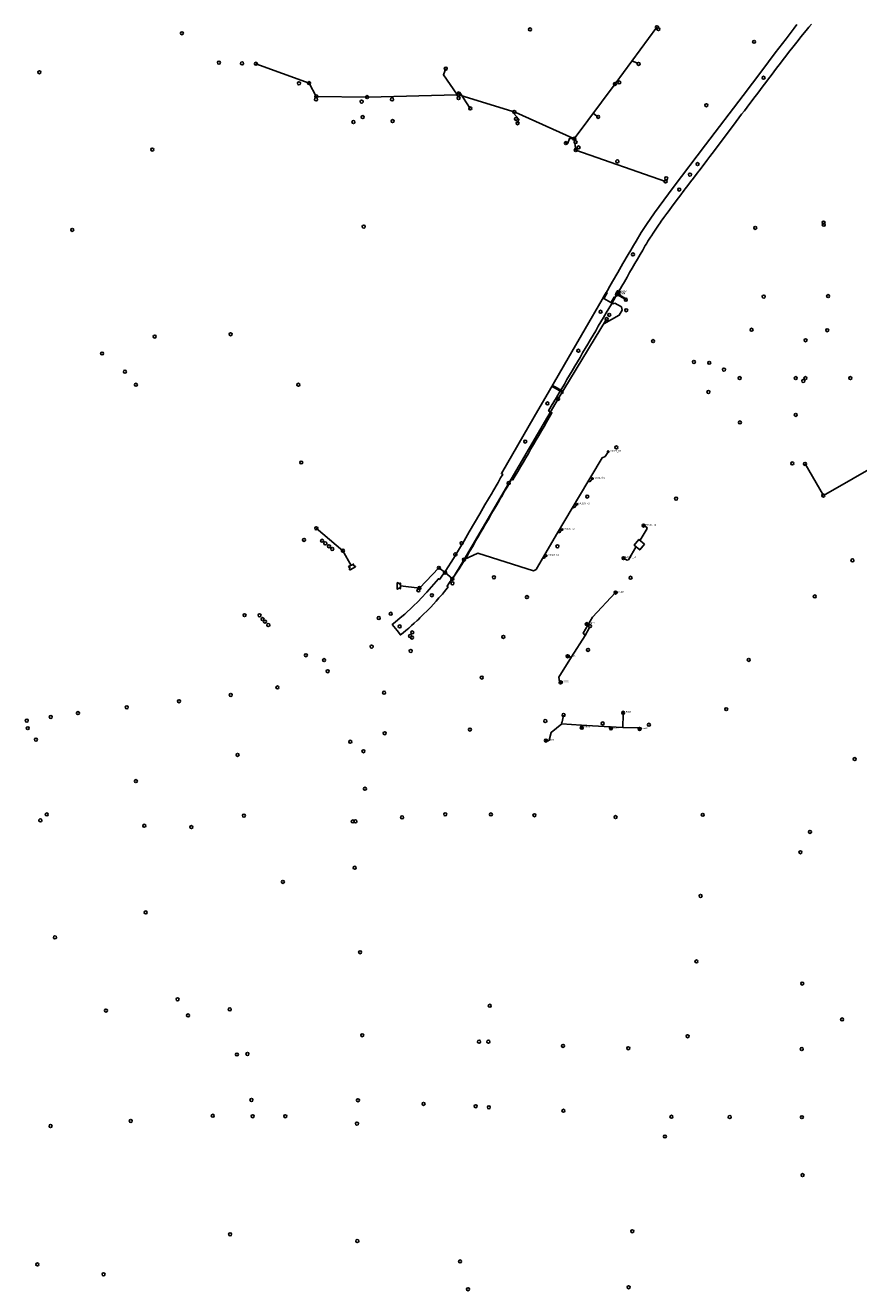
# Model space of a CAD drawing. Header units: metres. Extents: x 177672 to 188115, y 441569 to 447936.
# Tile 3 of 17: x 179084 to 179531, y 443178 to 443857. Entities that reach past the tile are written whole.
import ezdxf

# ---------------------------------------------------------------- set-up
doc = ezdxf.new("R2010")
doc.units = ezdxf.units.M

msp = doc.modelspace()

# ---------------------------------------------------------------- linework, layer by layer
at = {"layer": 'CON_BxH0x0mm', "linetype": 'Continuous'}
for points in [[(179378.97, 443789.91), (179378.16, 443795.93)], [(179378.97, 443789.91), (179427.17, 443773.03)], [(179501.92, 443621.62), (179511.76, 443604.6)], [(179511.76, 443604.6), (179543.69, 443622.87)], [(179415.342, 443588.532), (179416.328, 443587.994), (179417.01, 443587.587), (179417.183, 443586.901), (179413.438, 443580.644)], [(179404.614, 443571.06), (179405.807, 443570.362), (179406.467, 443569.968), (179407.153, 443570.141), (179411.362, 443577.235)]]:
    msp.add_lwpolyline(points, dxfattribs=at)
at = {"layer": 'CON_BxH1000x1000mm', "linetype": 'Continuous'}
for points in [[(179305.54, 443565.87), (179295.11, 443555.05)], [(179308.89, 443563.29), (179305.54, 443565.87)], [(179312.76, 443559.96), (179308.89, 443563.29)]]:
    msp.add_lwpolyline(points, dxfattribs=at)
at = {"layer": 'CON_BxH125x125mm'}
msp.add_line((179401.75, 443712.1), (179405.12, 443710.07), dxfattribs=at)
at = {"layer": 'CON_BxH125x125mm', "linetype": 'Continuous'}
for points in [[(179401.417, 443713.154), (179401.913, 443712.898), (179402.017, 443712.834), (179402.08, 443712.162), (179405.212, 443710.321), (179405.806, 443709.655)], [(179401.837, 443713.832), (179402.293, 443713.544), (179402.383, 443713.493), (179402.509, 443712.142), (179405.314, 443710.494), (179405.806, 443709.655)]]:
    msp.add_lwpolyline(points, dxfattribs=at)
at = {"layer": 'CON_BxH160x160mm'}
for p, q in [((179409.24, 443837.81), (179411.97, 443836.45)), ((179388.37, 443809.65), (179390.33, 443808.14)), ((179377.09, 443597.94), (179385.47, 443611.92)), ((179369.1, 443584.66), (179377.09, 443597.94)), ((179361.11, 443570.85), (179369.1, 443584.66)), ((179385.48, 443535.22), (179385.51, 443535.2)), ((179376.71, 443518.09), (179383.94, 443529.6)), ((179383.94, 443529.6), (179386.26, 443533.93)), ((179404.25, 443480.24), (179404.37, 443487.33)), ((179397.2, 443480.65), (179397.33, 443480.49))]:
    msp.add_line(p, q, dxfattribs=at)
at = {"layer": 'CON_BxH160x160mm', "linetype": 'Continuous'}
for points in [[(179309.238, 443833.559), (179307.983, 443830.291), (179315.09, 443819.888), (179316.047, 443819.5)], [(179322.385, 443812.201), (179316.84, 443820.683), (179315.804, 443821.052), (179315.536, 443820.298), (179316.047, 443819.5)], [(179347.724, 443804.304), (179348.427, 443806.392), (179345.701, 443809.504), (179346.001, 443810.348)], [(179373.675, 443793.639), (179374.332, 443793.399), (179374.653, 443793.548), (179375.559, 443796.029), (179375.875, 443796.166), (179378.16, 443795.93)], [(179396.343, 443628.128), (179395.384, 443626.629), (179394.713, 443625.503), (179393.199, 443624.892), (179387.032, 443614.709), (179385.47, 443611.92)], [(179387.939, 443613.729), (179387.224, 443612.969), (179386.763, 443612.197), (179385.47, 443611.92)], [(179379.587, 443599.982), (179378.964, 443599.156), (179378.501, 443598.379), (179377.093, 443597.937)], [(179371.556, 443586.386), (179370.933, 443585.695), (179370.457, 443584.896), (179369.103, 443584.655)], [(179319.01, 443570.32), (179326.506, 443573.649), (179356.344, 443564.266), (179357.663, 443564.926), (179361.108, 443570.847)], [(179363.096, 443572.386), (179362.617, 443571.811), (179362.184, 443571.084), (179361.108, 443570.847)], [(179400.283, 443552.608), (179400.254, 443552.62), (179400.223, 443552.618), (179400.194, 443552.595), (179387.971, 443539.332), (179385.509, 443535.195)], [(179385.509, 443535.195), (179382.871, 443530.772), (179383.943, 443529.604)], [(179370.854, 443504.458), (179370.2, 443504.782), (179369.95, 443507.267), (179376.711, 443518.093)], [(179374.59, 443518.475), (179374.973, 443518.552), (179376.027, 443517.921), (179376.711, 443518.093)], [(179362.908, 443473.259), (179364.181, 443473.036), (179364.776, 443473.411), (179365.707, 443477.605), (179371.479, 443482.157)], [(179382.204, 443480.159), (179382.144, 443481.051), (179382.144, 443481.252), (179381.85, 443481.551)], [(179404.25, 443480.241), (179412.173, 443480.08), (179413.196, 443479.485)]]:
    msp.add_lwpolyline(points, dxfattribs=at)
at = {"layer": 'CON_BxH200x200mm', "linetype": 'Continuous'}
for points in [[(179393.958, 443710.694), (179393.994, 443710.242), (179397.708, 443708.065), (179398.859, 443707.496), (179399.862, 443707.839)], [(179399.862, 443707.839), (179403.432, 443705.773), (179403.881, 443703.989), (179402.295, 443701.334), (179393.993, 443696.735)], [(179398.176, 443708.231), (179398.219, 443707.87), (179398.859, 443707.496), (179399.862, 443707.839)], [(179371.412, 443659.595), (179371.761, 443659.403), (179372.055, 443659.888), (179371.908, 443660.181)]]:
    msp.add_lwpolyline(points, dxfattribs=at)
at = {"layer": 'CON_BxH250x250mm'}
for p, q in [((179371.48, 443482.16), (179381.85, 443481.55)), ((179381.85, 443481.55), (179397.2, 443480.65)), ((179397.2, 443480.65), (179404.25, 443480.24))]:
    msp.add_line(p, q, dxfattribs=at)
at = {"layer": 'CON_BxH250x250mm', "linetype": 'Continuous'}
for points in [[(179207.4, 443836.18), (179235.93, 443825.78)], [(179235.93, 443825.78), (179239.79, 443818.69)], [(179239.79, 443818.69), (179267.02, 443818.3)], [(179371.479, 443482.157), (179371.308, 443482.645), (179371.612, 443483.385), (179372.378, 443486.955)]]:
    msp.add_lwpolyline(points, dxfattribs=at)
at = {"layer": 'CON_BxH315x315mm'}
for p, q in [((179316.81, 443819.27), (179345.24, 443810.58)), ((179346.73, 443810.02), (179377.43, 443796.26))]:
    msp.add_line(p, q, dxfattribs=at)
at = {"layer": 'CON_BxH800x800mm'}
msp.add_line((179267.82, 443818.32), (179315.25, 443819.48), dxfattribs=at)
at = {"layer": 'CON_BxH800x800mm', "linetype": 'Continuous'}
for points in [[(179400.019, 443825.363), (179422.501, 443855.767)], [(179378.16, 443795.93), (179400.019, 443825.363)], [(179369.5, 443656.45), (179395.5, 443699.22)], [(179369.5, 443656.45), (179342.99, 443611.35)], [(179342.99, 443611.35), (179319.01, 443570.32)], [(179239.79, 443587.08), (179254.07, 443575.05)], [(179254.07, 443575.05), (179258.498, 443567.121)], [(179319.01, 443570.32), (179312.76, 443559.96)], [(179295.11, 443555.05), (179284.864, 443556.19)]]:
    msp.add_lwpolyline(points, dxfattribs=at)
at = {"layer": 'NOD_aquaflow', "linetype": 'Continuous'}
for points in [[(179497.508, 443857.138), (179496.064, 443855.293), (179491.745, 443849.576), (179485.986, 443841.955), (179478.787, 443832.441), (179468.701, 443819.22), (179448.536, 443792.674), (179431.259, 443769.836), (179421.208, 443756.166), (179416.929, 443749.955), (179414.09, 443745.642), (179411.272, 443741.074), (179409.873, 443738.659), (179408.474, 443736.243), (179407.076, 443733.828), (179404.278, 443728.997), (179401.481, 443724.166), (179398.684, 443719.334), (179397.285, 443716.919), (179395.887, 443714.503), (179394.488, 443712.088), (179393.089, 443709.672), (179374.907, 443678.27), (179364.901, 443660.989), (179356.726, 443646.857), (179339.072, 443616.414), (179339.763, 443615.942), (179338.656, 443614.049), (179337.256, 443611.653), (179334.456, 443606.861), (179334.029, 443606.132), (179330.254, 443599.682), (179327.457, 443594.854), (179324.656, 443590.065), (179321.857, 443585.258), (179319.059, 443580.434), (179317.661, 443578.007), (179313.455, 443570.885), (179309.198, 443564.41), (179305.791, 443559.696), (179305.263, 443560.059), (179299.097, 443552.833), (179296.057, 443549.55), (179294.587, 443548.032), (179291.636, 443545.116), (179287.187, 443541.02), (179285.698, 443539.723), (179281.217, 443536.029), (179280.515, 443535.477), (179281.346, 443534.428), (179283.118, 443532.189), (179284.897, 443529.941), (179286.391, 443531.099)], [(179286.391, 443531.099), (179287.89, 443532.262), (179288.498, 443532.734), (179289.381, 443533.532), (179290.865, 443534.874), (179292.35, 443536.217), (179293.835, 443537.56), (179294.365, 443538.039), (179295.314, 443538.976), (179296.789, 443540.433), (179299.741, 443543.347), (179301.216, 443544.808), (179302.677, 443546.446), (179304.138, 443548.083), (179305.599, 443549.721), (179307.06, 443551.359), (179307.438, 443551.782), (179308.51, 443553.136), (179309.956, 443554.963), (179310.458, 443555.597), (179309.913, 443556.003), (179311.311, 443557.925), (179312.743, 443559.921), (179314.167, 443562.026), (179315.591, 443564.123), (179316.536, 443565.515), (179317.012, 443566.262), (179318.426, 443568.483), (179319.41, 443570.029), (179319.834, 443570.78), (179321.229, 443573.249), (179321.995, 443574.605), (179322.625, 443575.692), (179324.024, 443578.104), (179324.79, 443579.424), (179325.423, 443580.514), (179326.822, 443582.923), (179327.685, 443584.408), (179328.222, 443585.326), (179329.622, 443587.721), (179330.198, 443588.705), (179331.022, 443590.12), (179332.422, 443592.523), (179333.822, 443594.918), (179335.587, 443597.933), (179336.622, 443599.71), (179338.022, 443602.113), (179338.641, 443603.175), (179339.421, 443604.524), (179340.819, 443606.943), (179342.084, 443609.131), (179343.621, 443611.723), (179343.846, 443612.103), (179344.563, 443613.397), (179344.932, 443613.156), (179345.235, 443612.983), (179346.527, 443615.203), (179347.926, 443617.608), (179349.326, 443620.014), (179350.725, 443622.419), (179352.124, 443624.825), (179353.524, 443627.23), (179354.923, 443629.636), (179356.323, 443632.041), (179357.722, 443634.447), (179359.122, 443636.853), (179360.521, 443639.258), (179361.92, 443641.664), (179363.32, 443644.069), (179364.719, 443646.475), (179366.185, 443648.995), (179364.366, 443650.053), (179365.825, 443652.533), (179367.227, 443654.915), (179368.628, 443657.296), (179370.03, 443659.678), (179371.431, 443662.059), (179372.832, 443664.441), (179374.234, 443666.823), (179375.635, 443669.204), (179377.036, 443671.586), (179378.438, 443673.967), (179379.839, 443676.349), (179381.24, 443678.73), (179382.642, 443681.112), (179384.043, 443683.494), (179385.445, 443685.875), (179386.846, 443688.257), (179388.247, 443690.638), (179389.649, 443693.02), (179391.05, 443695.402), (179392.451, 443697.783), (179393.853, 443700.165), (179395.254, 443702.546), (179396.655, 443704.928), (179398.057, 443707.31), (179398.274, 443707.679), (179399.456, 443709.72), (179400.855, 443712.136), (179401.558, 443713.351), (179402.069, 443714.131), (179402.26, 443714.462), (179403.658, 443716.886), (179405.056, 443719.31), (179406.454, 443721.734), (179407.852, 443724.158), (179409.25, 443726.582), (179410.648, 443729.006), (179412.046, 443731.43), (179413.444, 443733.854), (179414.842, 443736.278), (179416.24, 443738.702), (179416.812, 443739.694), (179417.651, 443740.968), (179419.07, 443743.126), (179419.551, 443743.857), (179420.489, 443745.284), (179421.909, 443747.441), (179423.328, 443749.599), (179424.172, 443750.882), (179424.754, 443751.679), (179426.188, 443753.644), (179427.83, 443755.894), (179429.06, 443757.546), (179430.681, 443759.758), (179431.936, 443761.396), (179433.376, 443763.297), (179434.815, 443765.216), (179437.131, 443768.307), (179437.692, 443769.051), (179439.131, 443770.961), (179440.571, 443772.86), (179442.012, 443774.754), (179444.675, 443778.257), (179444.893, 443778.539), (179447.775, 443782.314), (179449.214, 443784.225), (179450.859, 443786.409), (179452.093, 443788.039), (179454.973, 443791.841), (179456.413, 443793.742), (179459.293, 443797.545), (179460.732, 443799.455), (179463.608, 443803.305), (179465.046, 443805.23), (179467.922, 443809.08), (179469.363, 443810.976), (179472.244, 443814.764), (179475.124, 443818.558), (179476.565, 443820.455), (179478.005, 443822.352), (179479.445, 443824.249), (179480.885, 443826.146), (179482.326, 443828.043), (179483.766, 443829.94), (179485.206, 443831.837), (179486.647, 443833.734), (179488.087, 443835.63), (179490.967, 443839.424), (179493.851, 443843.178), (179495.297, 443845.012), (179498.187, 443848.681), (179499.633, 443850.513), (179502.541, 443853.958), (179503.263, 443854.813), (179503.993, 443855.717), (179505.449, 443857.418)]]:
    msp.add_lwpolyline(points, dxfattribs=at)
at = {"layer": 'NOD_externe_overstor'}
for centre in [(179511.98, 443749.86), (179233.2, 443580.84), (179291.14, 443528.47)]:
    msp.add_circle(centre, 0.8, dxfattribs=at)
at = {"layer": 'NOD_gemaal'}
msp.add_circle((179265.2, 443748.83), 0.8, dxfattribs=at)
at = {"layer": 'NOD_infiltratiebuis'}
for centre in [(179502.2, 443687.9), (179466.86, 443667.6), (179496.94, 443667.58), (179502.11, 443667.6), (179526.22, 443667.6), (179496.95, 443647.88), (179501.92, 443621.62), (179511.76, 443604.6), (179386.64, 443534.64), (179372.38, 443486.96)]:
    msp.add_circle(centre, 0.8, dxfattribs=at)
at = {"layer": 'NOD_infiltratieput', "linetype": 'Continuous'}
msp.add_lwpolyline([(179415.895, 443578.559), (179412.859, 443581.144), (179410.266, 443578.098), (179413.302, 443575.513), (179415.895, 443578.559)], dxfattribs=at)
at = {"layer": 'NOD_inprikpunt_persl'}
msp.add_circle((179264.11, 443815.85), 0.8, dxfattribs=at)
at = {"layer": 'NOD_inspectieput'}
for centre in [(179264.69, 443807.54), (179511.88, 443751.03)]:
    msp.add_circle(centre, 0.8, dxfattribs=at)
at = {"layer": 'NOD_inspectieput_dwa'}
for centre in [(179199.96, 443836.37), (179230.5, 443825.68), (179402.26, 443826.14), (179239.66, 443817.07), (179280.41, 443817.07), (179316.08, 443817.72), (179346.9, 443806.59), (179259.69, 443804.91), (179280.73, 443805.39), (179378.87, 443794.16), (179380.46, 443791.3), (179401.27, 443783.83), (179427.46, 443774.75), (179434.46, 443768.72)]:
    msp.add_circle(centre, 0.8, dxfattribs=at)
at = {"layer": 'NOD_inspectieput_gem'}
for centre in [(179354.43, 443854.56), (179423.25, 443854.76), (179167.71, 443852.52), (179474.59, 443847.92), (179187.54, 443836.77), (179091.26, 443831.6), (179479.65, 443828.65), (179448.99, 443813.95), (179151.84, 443790.18), (179444.29, 443782.37), (179440.22, 443776.71), (179108.88, 443747.06), (179475.21, 443748.17), (179409.64, 443733.94), (179479.75, 443711.29), (179514.3, 443711.59), (179392.24, 443703.18), (179396.88, 443701.51), (179406.01, 443703.98), (179193.86, 443691.12), (179473.25, 443693.52), (179513.84, 443693.3), (179153.11, 443689.87), (179420.42, 443687.47), (179124.93, 443680.8), (179380.35, 443682.29), (179137.15, 443671.03), (179442.33, 443676.25), (179450.56, 443675.8), (179458.44, 443672.15), (179143.04, 443664.03), (179230.16, 443664.04), (179500.99, 443666.08), (179450.11, 443660.16), (179363.77, 443654.01), (179466.97, 443643.84), (179351.83, 443633.58), (179400.74, 443630.43), (179231.7, 443622.35), (179495.1, 443621.83), (179385.1, 443604.07), (179432.79, 443602.98), (179242.89, 443580.36), (179244.63, 443579), (179246.6, 443577.45), (179248.34, 443575.99), (179317.74, 443579.1), (179369.12, 443577.43), (179254.07, 443575.05), (179314.38, 443573.1), (179527.36, 443569.87), (179312.82, 443557.58), (179335.05, 443560.78), (179408.34, 443560.53), (179294.55, 443553.72), (179301.77, 443551.18), (179352.77, 443550.17), (179507.16, 443550.55), (179201.3, 443540.49), (179209.34, 443540.43), (179210.99, 443538.36), (179212.26, 443537.04), (179214.04, 443535.21), (179273.31, 443538.97), (179284.51, 443534.47), (179291.24, 443531.21), (179340.12, 443528.85), (179269.48, 443523.62), (179290.41, 443521.29), (179385.54, 443521.85), (179234.2, 443519), (179243.97, 443516.41), (179471.74, 443516.5), (179245.91, 443510.45), (179218.95, 443501.74), (179328.56, 443507.06), (179166.16, 443494.35), (179193.91, 443497.7), (179276.16, 443498.92), (179111.97, 443488), (179138.14, 443491.1), (179459.64, 443490.09), (179084.52, 443483.95), (179097.36, 443485.89), (179362.61, 443483.73), (179393.39, 443482.43), (179418.2, 443481.71), (179085.06, 443479.9), (179089.42, 443473.74), (179276.48, 443477.18), (179322.17, 443479.15), (179258.02, 443472.59), (179265.08, 443467.55), (179197.58, 443465.55), (179528.55, 443463.32), (179143.02, 443451.53), (179265.89, 443447.43), (179095.26, 443433.64), (179200.95, 443432.99), (179308.95, 443433.7), (179333.44, 443433.62), (179356.81, 443433.21), (179447.05, 443433.43), (179091.8, 443430.48), (179147.55, 443427.56), (179172.78, 443426.86), (179259.35, 443429.89), (179260.78, 443429.92), (179285.81, 443432.07), (179400.31, 443432.21), (179504.58, 443424.26), (179499.43, 443413.39), (179260.38, 443405.05), (179221.89, 443397.49), (179445.91, 443389.92), (179148.29, 443381.08), (179099.63, 443367.74), (179263.3, 443359.75), (179443.66, 443354.81), (179500.42, 443342.96), (179165.39, 443334.5), (179332.84, 443331.07), (179126.99, 443328.46), (179170.99, 443325.88), (179193.36, 443329.12), (179521.81, 443323.71), (179264.45, 443315.25), (179327.08, 443311.78), (179332.08, 443311.79), (179438.96, 443314.72), (179197.23, 443304.92), (179202.87, 443305.2), (179372.13, 443309.53), (179407.12, 443308.3), (179500.15, 443307.84), (179205.03, 443280.55), (179262.14, 443280.39), (179297.3, 443278.46), (179325.28, 443277.2), (179332.33, 443276.6), (179184.29, 443272.07), (179205.69, 443271.83), (179223.16, 443271.84), (179372.34, 443274.73), (179430.29, 443271.55), (179461.5, 443271.39), (179500.21, 443271.32), (179097.26, 443266.56), (179140.29, 443269.28), (179261.62, 443267.84), (179426.78, 443260.95), (179500.57, 443240.27), (179409.27, 443210.13), (179193.58, 443208.5), (179261.8, 443204.9), (179090.18, 443192.34), (179316.9, 443193.95), (179125.67, 443187.06), (179321.18, 443179.07), (179407.32, 443180.13)]:
    msp.add_circle(centre, 0.8, dxfattribs=at)
at = {"layer": 'NOD_inspectieput_it'}
for centre in [(179422.5, 443855.77), (179207.4, 443836.18), (179235.93, 443825.78), (179316.05, 443819.5), (179400.02, 443825.36), (179239.79, 443818.69), (179267.02, 443818.3), (179346, 443810.35), (179378.16, 443795.93), (179378.97, 443789.91), (179427.17, 443773.03)]:
    msp.add_circle(centre, 0.8, dxfattribs=at)
at = {"layer": 'NOD_inspectieput_rwa'}
for centre in [(179395.5, 443699.22), (179369.5, 443656.45), (179342.99, 443611.35), (179239.79, 443587.08), (179319.01, 443570.32), (179305.54, 443565.87), (179308.89, 443563.29), (179295.11, 443555.05), (179312.76, 443559.96)]:
    msp.add_circle(centre, 0.8, dxfattribs=at)
at = {"layer": 'NOD_interne_overstor'}
for centre in [(179279.72, 443541.23), (179290.09, 443529.3)]:
    msp.add_circle(centre, 0.8, dxfattribs=at)
at = {"layer": 'NOD_kolk'}
for centre in [(179401.06, 443712.51), (179401.42, 443713.15), (179401.84, 443713.83), (179415.34, 443588.53), (179404.61, 443571.06), (179400.28, 443552.61), (179384.85, 443535.71), (179374.59, 443518.47), (179370.85, 443504.46), (179404.38, 443488.13), (179382.2, 443480.16), (179397.81, 443479.84), (179413.2, 443479.48), (179362.91, 443473.26)]:
    msp.add_circle(centre, 0.8, dxfattribs=at)
at = {"layer": 'NOD_lijngoot', "linetype": 'Continuous'}
for points in [[(179395.293, 443713.574), (179395.801, 443713.279), (179394.235, 443710.551), (179393.722, 443710.854), (179395.293, 443713.574)], [(179400.047, 443710.776), (179398.476, 443708.056), (179397.94, 443708.356), (179399.518, 443711.084), (179400.047, 443710.776)], [(179367.823, 443662.853), (179370.33, 443661.426), (179372.054, 443660.445), (179371.765, 443659.938), (179370.026, 443660.93), (179367.519, 443662.359), (179366.411, 443662.991), (179366.693, 443663.496), (179367.823, 443662.853)]]:
    msp.add_lwpolyline(points, dxfattribs=at)
at = {"layer": 'NOD_roosterput'}
for centre in [(179309.24, 443833.56), (179412.68, 443836.09), (179322.39, 443812.2), (179390.97, 443807.66), (179347.72, 443804.3), (179373.67, 443793.64), (179405.81, 443709.66)]:
    msp.add_circle(centre, 0.8, dxfattribs=at)
at = {"layer": 'NOD_uitlaat_lozingsw', "linetype": 'Continuous'}
for points in [[(179260.731, 443566.357), (179257.908, 443564.841), (179257.662, 443564.865), (179257.738, 443566.463), (179257.246, 443566.189), (179257.106, 443566.505), (179259.747, 443567.895), (179259.909, 443567.606), (179259.511, 443567.381), (179260.864, 443566.531), (179260.731, 443566.357)], [(179283.19, 443557.785), (179283.317, 443557.97), (179284.55, 443557.198), (179284.614, 443557.714), (179284.979, 443557.645), (179284.942, 443554.705), (179284.556, 443554.693), (179284.611, 443555.16), (179283.212, 443554.368), (179283.113, 443554.571), (179283.19, 443557.785)]]:
    msp.add_lwpolyline(points, dxfattribs=at)
at = {"layer": 'straatkolk'}
for centre in [(179401.06, 443712.51), (179401.42, 443713.15), (179401.84, 443713.83), (179396.34, 443628.13), (179387.94, 443613.73), (179379.59, 443599.98), (179371.56, 443586.39), (179415.34, 443588.53), (179363.1, 443572.39), (179404.61, 443571.06), (179370.85, 443504.46), (179404.38, 443488.13), (179382.2, 443480.16), (179397.81, 443479.84), (179413.2, 443479.48), (179362.91, 443473.26)]:
    msp.add_circle(centre, 0.4, dxfattribs=at)
at = {"layer": 'trottoirkolk'}
for centre in [(179400.28, 443552.61), (179384.85, 443535.71), (179374.59, 443518.47)]:
    msp.add_circle(centre, 0.4, dxfattribs=at)

# ---------------------------------------------------------------- texts
at = {"layer": 'KO_NUMMER'}
for s, p in [('15364', (179401.86, 443712.51)), ('15363', (179402.22, 443713.15)), ('15362', (179402.64, 443713.83)), ('IV0020_k5', (179397.14, 443628.13)), ('IV0020_k4', (179388.74, 443613.73)), ('IV0020_k3', (179380.39, 443599.98)), ('IV0504_k1', (179416.14, 443588.53)), ('IV0020_k2', (179372.36, 443586.39)), ('IV0020_k1', (179363.9, 443572.39)), ('IV0504_k2', (179405.41, 443571.06)), ('15528', (179401.08, 443552.61)), ('15527', (179385.65, 443535.71)), ('15526', (179375.39, 443518.47)), ('15525', (179371.65, 443504.46)), ('15361', (179405.18, 443488.13)), ('15523', (179383, 443480.16)), ('15359', (179363.71, 443473.26)), ('15524', (179398.61, 443479.84)), ('15360', (179414, 443479.48))]:
    msp.add_text(s, height=0.9, dxfattribs=at).set_placement(p)

doc.saveas('drawing.dxf')
